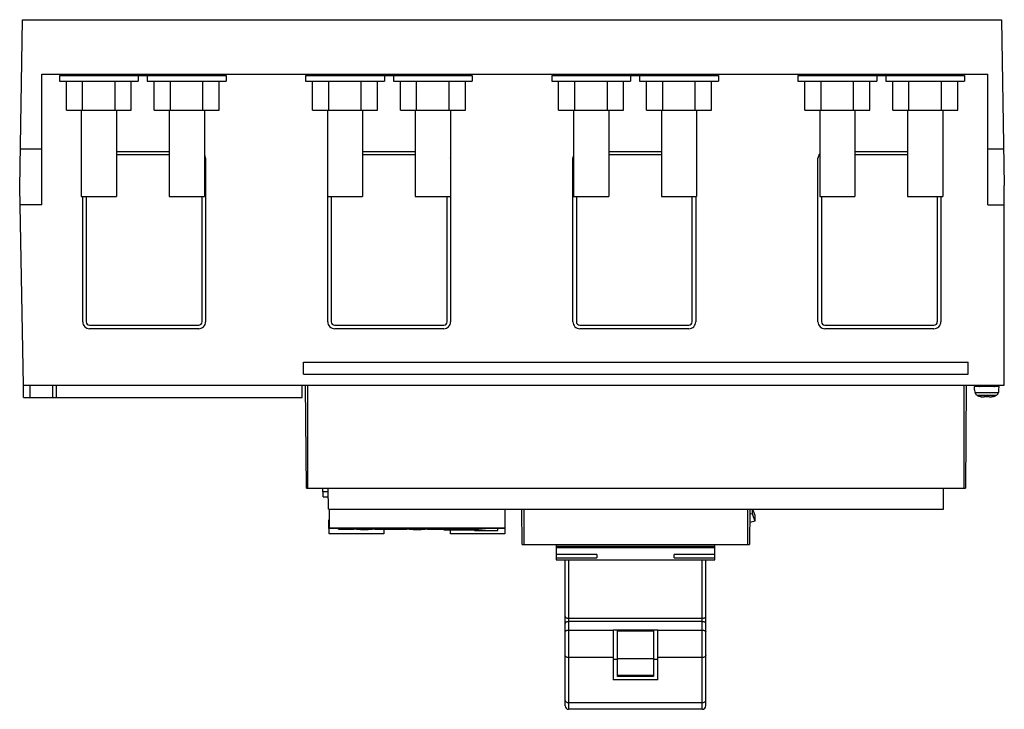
# Model space of a CAD drawing. Header units: millimetres. Extents: x 38 to 318, y 153 to 350.
import ezdxf

# ---------------------------------------------------------------- set-up
doc = ezdxf.new("R2010")
doc.units = ezdxf.units.MM
doc.header["$LTSCALE"] = 32.63007
doc.layers.get('0').update_dxf_attribs({"linetype": 'CONTINUOUS'})
doc.layers.add('INTFCLR_83112', color=7, linetype='CONTINUOUS')
doc.layers.add('INTFCLR_87', color=7, linetype='CONTINUOUS')

msp = doc.modelspace()

# ---------------------------------------------------------------- linework, layer by layer
at = {"color": 7, "linetype": 'Continuous'}
for p, q in [((37.58, 301.87), (38.38, 349.61)), ((38.38, 349.61), (316.79, 349.61)), ((316.79, 349.61), (317.59, 302.41)), ((43.88, 296.91), (43.88, 334.11)), ((43.88, 334.11), (312.89, 334.11)), ((48.88, 333.71), (48.88, 332.11)), ((48.88, 333.71), (96.3, 333.71)), ((50.59, 333.71), (50.59, 334.11)), ((51.59, 334.11), (51.59, 333.71)), ((71.3, 333.71), (71.3, 332.11)), ((73.88, 333.71), (73.88, 332.11)), ((89.38, 333.71), (89.38, 334.11)), ((90.09, 334.11), (90.09, 333.71)), ((94.3, 333.71), (94.3, 334.11)), ((94.59, 334.11), (94.59, 333.71)), ((96.3, 333.71), (96.3, 332.11)), ((118.88, 333.71), (118.88, 332.11)), ((118.88, 333.71), (166.3, 333.71)), ((120.59, 333.71), (120.59, 334.11)), ((121.59, 334.11), (121.59, 333.71)), ((141.3, 333.71), (141.3, 332.11)), ((143.88, 333.71), (143.88, 332.11)), ((159.38, 333.71), (159.38, 334.11)), ((160.09, 334.11), (160.09, 333.71)), ((164.3, 333.71), (164.3, 334.11)), ((164.59, 334.11), (164.59, 333.71)), ((166.3, 333.71), (166.3, 332.11)), ((188.88, 333.71), (188.88, 332.11)), ((188.88, 333.71), (236.3, 333.71)), ((190.59, 333.71), (190.59, 334.11)), ((191.59, 334.11), (191.59, 333.71)), ((211.3, 333.71), (211.3, 332.11)), ((213.88, 333.71), (213.88, 332.11)), ((229.38, 333.71), (229.38, 334.11)), ((230.09, 334.11), (230.09, 333.71)), ((234.3, 333.71), (234.3, 334.11)), ((234.59, 334.11), (234.59, 333.71)), ((236.3, 333.71), (236.3, 332.11)), ((258.88, 333.71), (258.88, 332.11)), ((258.88, 333.71), (306.3, 333.71)), ((260.59, 333.71), (260.59, 334.11)), ((261.59, 334.11), (261.59, 333.71)), ((281.3, 333.71), (281.3, 332.11)), ((283.88, 333.71), (283.88, 332.11)), ((299.38, 333.71), (299.38, 334.11)), ((300.09, 334.11), (300.09, 333.71)), ((304.3, 333.71), (304.3, 334.11)), ((304.59, 334.11), (304.59, 333.71)), ((306.3, 333.71), (306.3, 332.11)), ((312.89, 296.91), (312.89, 334.11)), ((48.88, 332.11), (71.3, 332.11)), ((50.85, 323.91), (50.85, 332.11)), ((55.46, 323.91), (55.46, 332.11)), ((64.7, 323.91), (64.7, 332.11)), ((69.32, 323.91), (69.32, 332.11)), ((73.88, 332.11), (96.3, 332.11)), ((75.85, 323.91), (75.85, 332.11)), ((80.47, 323.91), (80.47, 332.11)), ((89.71, 323.91), (89.71, 332.11)), ((94.32, 323.91), (94.32, 332.11)), ((118.88, 332.11), (141.3, 332.11)), ((120.85, 323.91), (120.85, 332.11)), ((125.46, 323.91), (125.46, 332.11)), ((134.7, 323.91), (134.7, 332.11)), ((139.32, 323.91), (139.32, 332.11)), ((143.88, 332.11), (166.3, 332.11)), ((145.85, 323.91), (145.85, 332.11)), ((150.47, 323.91), (150.47, 332.11)), ((159.71, 323.91), (159.71, 332.11)), ((164.32, 323.91), (164.32, 332.11)), ((188.88, 332.11), (211.3, 332.11)), ((190.85, 323.91), (190.85, 332.11)), ((195.47, 323.91), (195.47, 332.11)), ((204.71, 323.91), (204.71, 332.11)), ((209.33, 323.91), (209.33, 332.11)), ((213.88, 332.11), (236.3, 332.11)), ((215.85, 323.91), (215.85, 332.11)), ((220.47, 323.91), (220.47, 332.11)), ((229.71, 323.91), (229.71, 332.11)), ((234.33, 323.91), (234.33, 332.11)), ((258.88, 332.11), (281.3, 332.11)), ((260.85, 323.91), (260.85, 332.11)), ((265.47, 323.91), (265.47, 332.11)), ((274.71, 323.91), (274.71, 332.11)), ((279.33, 323.91), (279.33, 332.11)), ((283.88, 332.11), (306.3, 332.11)), ((285.85, 323.91), (285.85, 332.11)), ((290.47, 323.91), (290.47, 332.11)), ((299.71, 323.91), (299.71, 332.11)), ((304.33, 323.91), (304.33, 332.11)), ((50.85, 323.91), (69.32, 323.91)), ((55.09, 323.91), (55.09, 299.31)), ((65.09, 323.91), (65.09, 299.31)), ((75.85, 323.91), (94.32, 323.91)), ((80.09, 323.91), (80.09, 299.31)), ((90.09, 323.91), (90.09, 299.31)), ((120.85, 323.91), (139.32, 323.91)), ((125.09, 323.91), (125.09, 299.31)), ((135.09, 323.91), (135.09, 299.31)), ((145.85, 323.91), (164.32, 323.91)), ((150.09, 323.91), (150.09, 299.31)), ((160.09, 323.91), (160.09, 299.31)), ((190.85, 323.91), (209.33, 323.91)), ((195.09, 323.91), (195.09, 299.31)), ((205.09, 323.91), (205.09, 299.31)), ((215.85, 323.91), (234.33, 323.91)), ((220.09, 323.91), (220.09, 299.31)), ((230.09, 323.91), (230.09, 299.31)), ((260.85, 323.91), (279.33, 323.91)), ((265.09, 323.91), (265.09, 299.31)), ((275.09, 323.91), (275.09, 299.31)), ((285.85, 323.91), (304.33, 323.91)), ((290.09, 323.91), (290.09, 299.31)), ((300.09, 323.91), (300.09, 299.31)), ((37.77, 312.91), (43.88, 312.91)), ((65.09, 312.13), (80.09, 312.13)), ((80.09, 311.13), (65.09, 311.13)), ((135.09, 312.13), (150.09, 312.13)), ((150.09, 311.13), (135.09, 311.13)), ((205.09, 312.13), (220.09, 312.13)), ((220.09, 311.13), (205.09, 311.13)), ((275.09, 312.13), (290.09, 312.13)), ((290.09, 311.13), (275.09, 311.13)), ((312.89, 312.91), (317.41, 312.91)), ((90.44, 310.17), (90.44, 263.65)), ((160.14, 310.17), (160.14, 263.65)), ((194.9, 263.65), (194.9, 310.17)), ((264.6, 263.65), (264.6, 310.17)), ((317.59, 245.61), (317.59, 302.41)), ((38.68, 245.61), (37.58, 301.87)), ((43.88, 296.91), (37.68, 296.91)), ((55.09, 299.31), (65.09, 299.31)), ((55.5, 263.65), (55.5, 299.31)), ((56.5, 299.31), (56.5, 263.65)), ((80.09, 299.31), (90.09, 299.31)), ((89.44, 263.65), (89.44, 299.31)), ((125.09, 299.31), (135.09, 299.31)), ((125.2, 263.65), (125.2, 299.31)), ((126.2, 299.31), (126.2, 263.65)), ((150.09, 299.31), (160.09, 299.31)), ((159.14, 263.65), (159.14, 299.31)), ((195.09, 299.31), (205.09, 299.31)), ((195.9, 299.31), (195.9, 263.65)), ((220.09, 299.31), (230.09, 299.31)), ((228.84, 263.65), (228.84, 299.31)), ((229.84, 299.31), (229.84, 263.65)), ((265.09, 299.31), (275.09, 299.31)), ((265.6, 299.31), (265.6, 263.65)), ((290.09, 299.31), (300.09, 299.31)), ((298.54, 263.65), (298.54, 299.31)), ((299.54, 299.31), (299.54, 263.65)), ((312.89, 296.91), (317.59, 296.91)), ((57.46, 262.69), (88.48, 262.69)), ((88.48, 261.69), (57.46, 261.69)), ((127.16, 262.69), (158.18, 262.69)), ((158.18, 261.69), (127.16, 261.69)), ((196.86, 262.69), (227.88, 262.69)), ((227.88, 261.69), (196.86, 261.69)), ((266.56, 262.69), (297.58, 262.69)), ((297.58, 261.69), (266.56, 261.69)), ((118.3, 248.81), (118.3, 252.21)), ((118.3, 252.21), (307.3, 252.21)), ((307.3, 248.81), (307.3, 252.21)), ((118.3, 248.81), (307.3, 248.81)), ((38.68, 245.61), (317.59, 245.61)), ((38.69, 242.11), (38.69, 245.61)), ((40.59, 242.11), (40.59, 245.61)), ((46.98, 242.11), (46.98, 245.61)), ((48.09, 242.11), (48.09, 245.61)), ((117.89, 242.11), (117.89, 245.61)), ((119.1, 216.31), (118.84, 245.61)), ((119.41, 245.61), (119.41, 216.31)), ((306.19, 216.31), (306.19, 245.61)), ((306.76, 245.61), (306.51, 216.31)), ((316.09, 245.21), (309.08, 245.21)), ((309.15, 244.31), (309.08, 245.21)), ((309.15, 244.31), (309.21, 244.31)), ((309.28, 243.55), (309.21, 244.31)), ((310.59, 245.61), (310.59, 245.41)), ((310.59, 245.41), (314.59, 245.41)), ((314.59, 245.61), (314.59, 245.41)), ((315.96, 244.31), (315.9, 243.55)), ((315.96, 244.31), (316.02, 244.31)), ((316.02, 244.31), (316.09, 245.21)), ((38.69, 242.11), (117.89, 242.11)), ((309.28, 243.55), (315.9, 243.55)), ((309.83, 242.75), (315.34, 242.75)), ((311.79, 242.31), (311.99, 242.31)), ((311.99, 242.46), (311.99, 242.31)), ((313.19, 242.31), (313.19, 242.46)), ((313.19, 242.31), (313.39, 242.31)), ((119.1, 216.31), (306.51, 216.31)), ((123.79, 215.32), (123.79, 216.31)), ((125.36, 210.31), (125.31, 216.31)), ((300.25, 210.31), (300.3, 216.31)), ((125.32, 215.32), (123.79, 215.32)), ((123.89, 213.86), (123.89, 215.32)), ((123.89, 213.86), (125.33, 213.86)), ((125.36, 210.31), (300.25, 210.31)), ((125.59, 210.31), (125.59, 204.92)), ((175.59, 210.32), (175.59, 204.92)), ((180.45, 200.31), (180.36, 210.31)), ((180.96, 210.31), (180.96, 200.31)), ((244.65, 200.31), (244.65, 210.31)), ((245.25, 210.31), (245.16, 200.31)), ((245.87, 210.31), (245.87, 209.12)), ((246.66, 208.76), (246.09, 210.31)), ((125.51, 204.82), (125.51, 207.32)), ((125.59, 207.32), (125.51, 207.32)), ((245.24, 208.93), (245.87, 209.12)), ((245.87, 209.12), (246.66, 206.98)), ((246.66, 208.76), (246.66, 206.98)), ((125.59, 205.82), (125.51, 205.82)), ((131.45, 204.82), (125.51, 204.82)), ((175.59, 204.92), (125.59, 204.92)), ((125.59, 203.36), (125.59, 204.82)), ((128.21, 204.69), (128.21, 204.82)), ((128.21, 204.69), (132.63, 204.69)), ((131.09, 204.92), (131.09, 204.86)), ((131.09, 204.86), (140.09, 204.86)), ((138.54, 204.69), (147.63, 204.69)), ((146.45, 204.82), (139.73, 204.82)), ((140.09, 204.92), (140.09, 204.86)), ((141.09, 204.69), (141.09, 203.36)), ((146.09, 204.92), (146.09, 204.86)), ((146.09, 204.86), (155.09, 204.86)), ((153.54, 204.69), (158.21, 204.69)), ((168.59, 204.82), (154.73, 204.82)), ((155.09, 204.92), (155.09, 204.86)), ((158.21, 204.7), (161.54, 204.7)), ((158.21, 204.52), (158.21, 204.7)), ((158.21, 204.52), (166.94, 204.52)), ((160.09, 203.36), (160.09, 204.52)), ((161.09, 204.92), (161.09, 204.86)), ((161.09, 204.86), (170.09, 204.86)), ((166.94, 204.32), (166.94, 204.59)), ((175.51, 204.82), (169.73, 204.82)), ((170.09, 204.92), (170.09, 204.86)), ((173.54, 204.32), (173.54, 204.82)), ((175.51, 204.82), (175.51, 204.92)), ((175.59, 204.92), (175.59, 203.36)), ((246.66, 206.98), (245.22, 206.54)), ((141.09, 203.36), (125.59, 203.36)), ((175.59, 203.36), (160.09, 203.36)), ((166.94, 204.32), (173.54, 204.32)), ((180.45, 200.31), (245.16, 200.31)), ((190.12, 200.31), (190.12, 195.97)), ((190.12, 199.85), (235.27, 199.85)), ((190.12, 199.49), (235.27, 199.49)), ((235.27, 195.97), (235.27, 200.31)), ((201.69, 197.49), (190.12, 197.49)), ((190.12, 196.49), (201.69, 196.49)), ((201.69, 197.49), (201.69, 196.49)), ((235.27, 197.49), (223.69, 197.49)), ((223.69, 196.49), (223.69, 197.49)), ((223.69, 196.49), (235.27, 196.49)), ((190.12, 195.97), (235.27, 195.97)), ((192.69, 154.42), (192.69, 195.97)), ((193.69, 195.98), (193.69, 153.42)), ((231.69, 153.42), (231.69, 195.98)), ((232.69, 154.42), (232.69, 195.97)), ((193.69, 179.33), (231.69, 179.33)), ((231.69, 178.36), (193.69, 178.36)), ((193.69, 175.94), (206.34, 175.95)), ((207.59, 175.95), (206.34, 175.95)), ((206.34, 175.95), (206.34, 161.83)), ((217.8, 175.95), (207.59, 175.95)), ((207.59, 162.79), (207.59, 175.95)), ((207.59, 175.76), (217.8, 175.76)), ((219.04, 175.95), (217.8, 175.95)), ((217.8, 175.95), (217.8, 162.79)), ((219.04, 175.95), (231.69, 175.94)), ((219.04, 161.83), (219.04, 175.95)), ((206.34, 168.13), (193.69, 168.13)), ((231.69, 168.13), (219.04, 168.13)), ((207.59, 167.63), (206.34, 167.63)), ((217.8, 167.74), (207.59, 167.74)), ((219.04, 167.63), (217.8, 167.63)), ((217.8, 162.99), (207.59, 162.99)), ((217.8, 162.79), (207.59, 162.79)), ((219.04, 161.83), (206.34, 161.83)), ((193.69, 155.32), (231.69, 155.32)), ((231.69, 153.42), (193.69, 153.42))]:
    msp.add_line(p, q, dxfattribs=at)
for centre, radius, start, end in [((88.47, 310.17), 1.96, 359.9541, 27.5155), ((266.55, 310.17), 1.96, 141.4622, 180.0352), ((158.17, 310.17), 1.96, 359.9541, 4.0776), ((196.85, 310.17), 1.96, 164.7884, 180.0352), ((57.46, 263.65), 1.96, 179.9542, 270.0497), ((57.45, 263.65), 0.959, 179.9459, 270.0541), ((88.48, 263.65), 1.96, 269.9648, 0.0352), ((88.48, 263.65), 0.959, 269.946, 0.054), ((127.16, 263.65), 1.96, 179.9542, 270.0497), ((127.15, 263.65), 0.959, 179.9459, 270.0541), ((158.18, 263.65), 1.96, 269.9648, 0.0352), ((158.18, 263.65), 0.959, 269.946, 0.054), ((196.86, 263.65), 1.96, 179.9542, 270.0497), ((196.85, 263.65), 0.959, 179.9459, 270.0541), ((227.88, 263.65), 1.96, 269.9648, 0.0352), ((227.88, 263.65), 0.959, 269.946, 0.054), ((266.56, 263.65), 1.96, 179.9542, 270.0497), ((266.55, 263.65), 0.959, 179.9459, 270.0541), ((297.58, 263.65), 1.96, 269.9648, 0.0352), ((297.58, 263.65), 0.959, 269.946, 0.054), ((310.39, 245.41), 0.2, 270, 360), ((314.79, 245.41), 0.2, 180, 270), ((310.26, 243.64), 0.986, 185.0831, 204.792), ((310.27, 243.64), 0.996, 204.7946, 214.5474), ((310.27, 243.65), 1, 214.5657, 224.0701), ((310.28, 243.66), 1.01, 224.1085, 243.4462), ((311.64, 246.37), 4.04, 243.4091, 247.2695), ((311.65, 246.39), 4.07, 247.2702, 250.3943), ((311.66, 246.42), 4.11, 250.3981, 254.5542), ((311.68, 246.49), 4.17, 254.556, 258.0712), ((311.69, 246.56), 4.25, 258.0699, 260.3648), ((311.7, 246.64), 4.33, 260.3639, 261.9167), ((311.71, 246.7), 4.39, 261.9149, 262.6395), ((311.74, 246.89), 4.58, 262.6652, 266.3545), ((311.76, 247.25), 4.94, 266.3361, 267.7093), ((311.77, 247.62), 5.31, 267.7119, 268.9934), ((311.78, 248.18), 5.87, 268.9938, 270.0097), ((311.78, 248.18), 5.87, 268.9937, 270.0097), ((313.39, 248.18), 5.87, 269.9902, 271.0122), ((313.39, 248.18), 5.87, 269.9902, 271.0122), ((313.4, 247.6), 5.29, 271.0113, 272.3943), ((313.41, 247.23), 4.92, 272.3991, 273.6922), ((313.44, 246.88), 4.57, 273.6729, 277.389), ((313.46, 246.69), 4.38, 277.4148, 278.1606), ((313.47, 246.64), 4.32, 278.1589, 279.7034), ((313.48, 246.56), 4.25, 279.7027, 281.985), ((313.5, 246.48), 4.17, 281.9835, 285.5287), ((313.51, 246.42), 4.11, 285.5306, 289.6982), ((313.53, 246.39), 4.07, 289.702, 292.7763), ((313.53, 246.36), 4.04, 292.777, 296.591), ((314.89, 243.66), 1.01, 296.5538, 315.8915), ((314.9, 243.65), 1, 315.9299, 325.4343), ((314.9, 243.64), 0.996, 325.4526, 335.2054), ((314.91, 243.64), 0.986, 335.208, 354.9169), ((135.59, 238.46), 33.9, 262.3719, 277.6281), ((150.59, 238.46), 33.9, 262.3719, 277.6281), ((164.59, 231.34), 26.82, 261.4222, 278.5778), ((165.59, 238.46), 33.9, 262.3719, 262.9825), ((165.59, 238.46), 33.9, 271.023, 277.6281), ((193.69, 154.42), 1, 180, 270), ((231.69, 154.42), 1, 270, 360)]:
    msp.add_arc(centre, radius, start, end, dxfattribs=at)
for points, knots in [([(311.99, 242.46), (312.18, 242.44), (312.59, 242.43), (312.99, 242.44), (313.19, 242.46)], [0, 0, 0, 0, 0.5, 1, 1, 1, 1]), ([(313.19, 242.46), (312.99, 242.45), (312.59, 242.43), (312.18, 242.45), (311.99, 242.46)], [0, 0, 0, 0, 0.5, 1, 1, 1, 1]), ([(192.69, 179.81), (192.69, 179.75), (192.74, 179.64), (192.86, 179.54), (193.04, 179.44), (193.32, 179.36), (193.56, 179.33), (193.69, 179.33)], [0, 0, 0, 0, 0.16664, 0.270771, 0.391626, 0.677403, 1, 1, 1, 1]), ([(231.69, 179.33), (231.82, 179.33), (232.06, 179.36), (232.34, 179.44), (232.52, 179.54), (232.64, 179.64), (232.69, 179.75), (232.69, 179.81)], [0, 0, 0, 0, 0.322597, 0.608374, 0.729229, 0.83336, 1, 1, 1, 1]), ([(193.69, 178.36), (193.56, 178.36), (193.32, 178.34), (193.04, 178.25), (192.86, 178.14), (192.74, 178.04), (192.69, 177.93), (192.69, 177.86)], [0, 0, 0, 0, 0.319838, 0.604037, 0.724921, 0.829788, 1, 1, 1, 1]), ([(232.69, 177.86), (232.69, 177.93), (232.64, 178.04), (232.52, 178.14), (232.34, 178.25), (232.06, 178.34), (231.82, 178.36), (231.69, 178.36)], [0, 0, 0, 0, 0.170212, 0.275079, 0.395963, 0.680162, 1, 1, 1, 1]), ([(192.69, 175.44), (192.69, 175.51), (192.74, 175.62), (192.86, 175.73), (193.04, 175.83), (193.32, 175.92), (193.56, 175.94), (193.69, 175.94)], [0, 0, 0, 0, 0.170212, 0.275079, 0.395963, 0.680162, 1, 1, 1, 1]), ([(231.69, 175.94), (231.82, 175.94), (232.06, 175.92), (232.34, 175.83), (232.52, 175.73), (232.64, 175.62), (232.69, 175.51), (232.69, 175.44)], [0, 0, 0, 0, 0.319838, 0.604037, 0.724921, 0.829788, 1, 1, 1, 1]), ([(193.69, 168.13), (193.56, 168.13), (193.32, 168.16), (192.99, 168.29), (192.76, 168.48), (192.69, 168.67), (192.69, 168.75)], [0, 0, 0, 0, 0.301057, 0.575089, 0.805757, 1, 1, 1, 1]), ([(232.69, 168.75), (232.69, 168.67), (232.63, 168.48), (232.39, 168.29), (232.07, 168.16), (231.82, 168.13), (231.69, 168.13)], [0, 0, 0, 0, 0.194243, 0.424911, 0.698943, 1, 1, 1, 1]), ([(192.69, 155.94), (192.69, 155.86), (192.76, 155.68), (192.99, 155.48), (193.32, 155.35), (193.56, 155.32), (193.69, 155.32)], [0, 0, 0, 0, 0.194243, 0.424911, 0.698943, 1, 1, 1, 1]), ([(231.69, 155.32), (231.82, 155.32), (232.07, 155.35), (232.39, 155.48), (232.63, 155.68), (232.69, 155.86), (232.69, 155.94)], [0, 0, 0, 0, 0.301057, 0.575089, 0.805757, 1, 1, 1, 1])]:
    msp.add_open_spline(points, degree=3, knots=knots, dxfattribs=at)
at = {"layer": 'INTFCLR_83112', "color": 254, "linetype": 'Continuous', "true_color": 0xf0ebaf}
msp.add_line((164.59, 204.82), (164.59, 204.92), dxfattribs=at)
at = {"layer": 'INTFCLR_87', "color": 254, "linetype": 'Continuous', "true_color": 0xf0ebaf}
msp.add_line((312.59, 242.44), (312.59, 242.31), dxfattribs=at)

doc.saveas('drawing.dxf')
